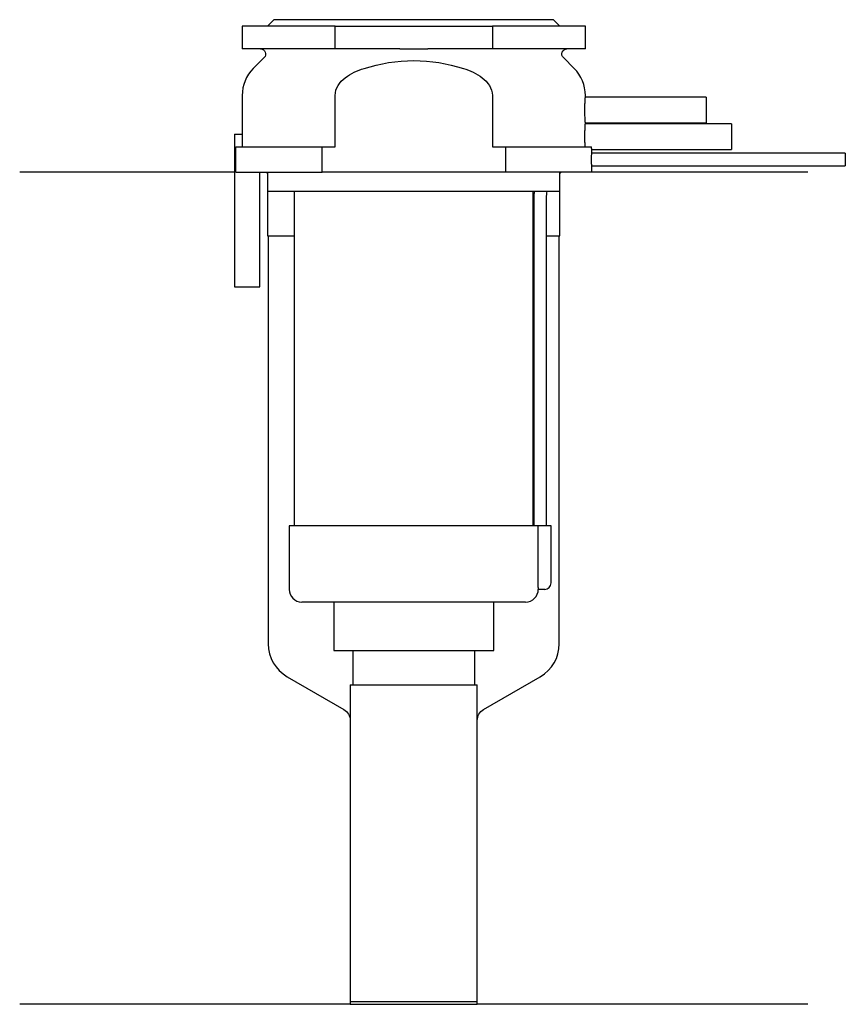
# Model space of a CAD drawing. Header units: millimetres. Extents: x 26.5 to 91.5, y 206.9 to 284.3.
import ezdxf

# ---------------------------------------------------------------- set-up
doc = ezdxf.new("R2010")
doc.units = ezdxf.units.MM
doc.layers.add('201', color=7, linetype='Continuous')
doc.layers.add('30', color=7, linetype='Continuous')

msp = doc.modelspace()

# ---------------------------------------------------------------- linework, layer by layer
at = {"layer": '201', "color": 113}
for p, q in [((43.425, 272.313), (26.526, 272.313)), ((45.926, 272.313), (46.026, 272.213)), ((46.026, 272.213), (46.026, 267.313)), ((69.026, 272.213), (69.126, 272.313)), ((69.026, 267.313), (69.026, 272.213)), ((88.526, 272.313), (71.526, 272.313)), ((46.026, 267.313), (46.076, 267.313)), ((46.076, 267.313), (46.076, 235.235)), ((46.076, 267.313), (48.126, 267.313)), ((66.925, 267.313), (66.975, 267.313)), ((67.975, 267.313), (68.976, 267.313)), ((68.976, 267.313), (69.026, 267.313)), ((68.976, 235.235), (68.976, 267.313)), ((47.576, 232.637), (52.028, 230.066)), ((63.023, 230.066), (67.476, 232.637)), ((52.528, 229.2), (52.528, 206.878)), ((62.523, 206.878), (62.523, 229.2)), ((52.528, 206.878), (26.526, 206.878)), ((52.528, 206.878), (62.523, 206.878)), ((88.526, 206.878), (62.523, 206.878))]:
    msp.add_line(p, q, dxfattribs=at)
for centre, start, end in [((49.076, 235.235), 180, 240), ((65.976, 235.235), -60, 0)]:
    msp.add_arc(centre, 3, start, end, dxfattribs=at)
at = {"layer": '201', "color": 113, "extrusion": (0, 0, -1)}
for centre, start, end in [((-51.528, 229.2), 120, 180), ((-63.523, 229.2), 0, 60)]:
    msp.add_arc(centre, 1, start, end, dxfattribs=at)
at = {"layer": '30', "color": 113}
for p, q in [((46.526, 284.313), (46.026, 283.813)), ((68.526, 284.313), (46.526, 284.313)), ((69.026, 283.813), (68.526, 284.313)), ((51.341, 283.813), (44.026, 283.813)), ((44.026, 283.813), (44.026, 282.013)), ((51.341, 283.813), (63.71, 283.813)), ((51.341, 282.013), (51.341, 283.813)), ((63.71, 283.813), (63.71, 282.013)), ((71.026, 283.813), (63.71, 283.813)), ((71.026, 282.013), (71.026, 283.813)), ((51.341, 282.013), (44.026, 282.013)), ((56.429, 282.013), (51.341, 282.013)), ((63.71, 282.013), (58.622, 282.013)), ((71.026, 282.013), (63.71, 282.013)), ((45.758, 281.33), (44.904, 280.476)), ((70.147, 280.476), (69.293, 281.33)), ((44.026, 278.355), (44.026, 275.313)), ((51.341, 274.313), (51.341, 278.355)), ((63.71, 278.355), (63.71, 274.313)), ((80.526, 278.213), (71.025, 278.213)), ((71.026, 278.201), (71.026, 278.355)), ((80.526, 278.213), (80.526, 276.213)), ((82.526, 276.113), (71.025, 276.113)), ((71.026, 276.101), (71.026, 276.213)), ((71.026, 276.213), (80.526, 276.213)), ((82.526, 276.113), (82.526, 274.113)), ((43.426, 275.313), (44.058, 275.313)), ((43.426, 275.313), (43.426, 263.313)), ((44.058, 274.313), (44.058, 275.313)), ((43.533, 272.313), (43.533, 274.313)), ((43.533, 274.313), (50.314, 274.313)), ((50.314, 274.313), (51.341, 274.313)), ((50.314, 272.313), (50.314, 274.313)), ((63.71, 274.313), (64.737, 274.313)), ((64.737, 274.313), (71.513, 274.313)), ((64.737, 274.313), (64.737, 272.313)), ((91.476, 273.813), (71.525, 273.813)), ((71.526, 273.807), (71.526, 274.113)), ((71.526, 274.113), (82.526, 274.113)), ((91.476, 273.813), (91.476, 272.813)), ((71.526, 272.313), (71.526, 272.813)), ((71.526, 272.813), (91.476, 272.813)), ((43.533, 272.313), (50.314, 272.313)), ((45.426, 263.313), (45.426, 272.313)), ((46.026, 272.313), (46.026, 270.813)), ((64.737, 272.313), (50.314, 272.313)), ((71.526, 272.313), (64.737, 272.313)), ((69.026, 270.813), (69.026, 272.313)), ((69.026, 270.813), (46.026, 270.813)), ((48.126, 270.813), (48.126, 244.513)), ((66.926, 244.513), (66.926, 270.813)), ((66.976, 270.313), (66.976, 244.513)), ((67.976, 244.513), (67.976, 270.313)), ((43.426, 263.313), (45.426, 263.313)), ((47.726, 244.513), (47.726, 239.513)), ((67.29, 244.513), (47.726, 244.513)), ((67.29, 244.513), (67.29, 240.013)), ((68.326, 244.513), (67.29, 244.513)), ((68.326, 240.013), (68.326, 244.513)), ((67.826, 239.513), (67.32, 239.513)), ((66.326, 238.513), (48.726, 238.513)), ((51.226, 238.513), (51.226, 234.693)), ((63.826, 234.693), (63.826, 238.513)), ((51.226, 234.693), (63.826, 234.693)), ((52.721, 234.693), (52.721, 231.993)), ((62.331, 231.993), (62.331, 234.693)), ((52.528, 231.993), (52.528, 207.093)), ((52.528, 231.993), (62.523, 231.993)), ((62.523, 207.093), (62.523, 231.993)), ((52.528, 207.093), (62.523, 207.093))]:
    msp.add_line(p, q, dxfattribs=at)
at = {"layer": '30', "color": 113, "extrusion": (0, 0, -1)}
for centre, radius, start, end in [((-45.476, 281.613), 0.4, 90, 225), ((-69.576, 281.613), 0.4, -45, 90), ((-70.476, 270.313), 2.5, 0, 11.54257)]:
    msp.add_arc(centre, radius, start, end, dxfattribs=at)
at = {"layer": '30', "color": 113}
for centre, radius, start, end in [((47.026, 278.355), 3, 135, 180), ((68.026, 278.355), 3, 0, 45), ((70.476, 270.313), 3.5, 171.77371, 180), ((48.726, 239.513), 1, 180, 270), ((66.326, 239.513), 1, -90, 0), ((67.826, 240.013), 0.5, -90, 0)]:
    msp.add_arc(centre, radius, start, end, dxfattribs=at)
for points, knots in [([(56.429, 282.013), (56.793, 282.013), (57.157, 282.01), (57.566, 282.01), (57.612, 282.01), (57.704, 282.01), (57.842, 282.01), (57.979, 282.011), (58.255, 282.012), (58.438, 282.013), (58.622, 282.013)], [0, 0, 0, 0, 0.5, 0.5, 0.5625, 0.5625, 0.625, 0.75, 0.75, 1, 1, 1, 1]), ([(53.614, 280.476), (54.88, 280.868), (56.199, 281.098), (58.857, 281.097), (60.172, 280.868), (61.437, 280.476)], [0, 0, 0, 0, 0.5, 0.5, 1, 1, 1, 1]), ([(51.341, 278.355), (51.341, 278.908), (51.699, 279.412), (52.573, 280.092), (53.09, 280.314), (53.614, 280.476)], [0, 0, 0, 0, 0.5, 0.5, 1, 1, 1, 1]), ([(61.437, 280.476), (61.964, 280.313), (62.479, 280.092), (63.354, 279.41), (63.71, 278.906), (63.71, 278.355)], [0, 0, 0, 0, 0.5, 0.5, 1, 1, 1, 1]), ([(71.026, 276.212), (71.025, 276.216), (71.025, 276.221), (71.023, 276.245), (71.022, 276.264), (71.018, 276.314), (71.016, 276.345), (71.012, 276.418), (71.009, 276.46), (71.005, 276.552), (71.002, 276.602), (70.998, 276.712), (70.996, 276.77), (70.992, 276.89), (70.991, 276.953), (70.989, 277.082), (70.988, 277.147), (70.988, 277.278), (70.989, 277.344), (70.991, 277.472), (70.992, 277.535), (70.996, 277.656), (70.998, 277.714), (71.002, 277.823), (71.005, 277.873), (71.009, 277.966), (71.012, 278.008), (71.016, 278.08), (71.018, 278.112), (71.022, 278.162), (71.023, 278.181), (71.025, 278.2), (71.025, 278.205), (71.025, 278.21), (71.026, 278.214), (71.026, 278.219)], [0, 0, 0, 0, 0.062498, 0.062498, 0.124996, 0.124996, 0.187494, 0.187494, 0.249992, 0.249992, 0.31249, 0.31249, 0.374988, 0.374988, 0.437486, 0.437486, 0.499984, 0.499984, 0.562482, 0.562482, 0.62498, 0.62498, 0.687478, 0.687478, 0.749976, 0.749976, 0.812474, 0.812474, 0.874972, 0.874972, 0.93747, 0.93747, 0.999968, 0.999968, 1, 1, 1, 1]), ([(71.012, 274.313), (71.01, 274.344), (71.008, 274.379), (71.005, 274.453), (71.003, 274.493), (70.999, 274.578), (70.997, 274.624), (70.994, 274.717), (70.993, 274.765), (70.991, 274.864), (70.99, 274.916), (70.989, 275.019), (70.988, 275.07), (70.988, 275.174), (70.989, 275.227), (70.99, 275.33), (70.991, 275.38), (70.993, 275.478), (70.995, 275.527), (70.998, 275.62), (71, 275.664), (71.005, 275.789), (71.009, 275.864), (71.015, 275.955), (71.016, 275.982), (71.02, 276.029), (71.021, 276.049), (71.023, 276.081), (71.024, 276.093), (71.025, 276.106), (71.025, 276.111), (71.026, 276.115)], [0, 0, 0, 0, 0.06253, 0.06253, 0.12506, 0.12506, 0.18759, 0.18759, 0.250121, 0.250121, 0.312651, 0.312651, 0.375181, 0.375181, 0.437711, 0.437711, 0.500241, 0.500241, 0.562771, 0.562771, 0.625301, 0.625301, 0.750362, 0.750362, 0.812892, 0.812892, 0.875422, 0.875422, 0.937952, 0.937952, 1, 1, 1, 1]), ([(71.526, 274.113), (71.524, 274.13), (71.52, 274.199), (71.516, 274.248), (71.513, 274.313)], [0, 0, 0, 0, 0.500941, 1, 1, 1, 1]), ([(71.526, 272.813), (71.525, 272.829), (71.525, 272.839), (71.524, 272.864), (71.523, 272.879), (71.522, 272.915), (71.522, 272.936), (71.52, 273.006), (71.519, 273.061), (71.517, 273.182), (71.517, 273.247), (71.517, 273.345), (71.517, 273.378), (71.517, 273.443), (71.517, 273.474), (71.518, 273.534), (71.519, 273.564), (71.52, 273.618), (71.52, 273.643), (71.522, 273.69), (71.522, 273.71), (71.523, 273.747), (71.524, 273.762), (71.525, 273.787), (71.525, 273.797), (71.525, 273.809), (71.526, 273.814)], [0, 0, 0, 0, 0.124994, 0.124994, 0.187492, 0.187492, 0.249989, 0.249989, 0.374983, 0.374983, 0.499978, 0.499978, 0.562475, 0.562475, 0.624972, 0.624972, 0.687469, 0.687469, 0.749966, 0.749966, 0.812464, 0.812464, 0.874961, 0.874961, 0.937458, 1, 1, 1, 1]), ([(67.29, 240.013), (67.29, 239.958), (67.291, 239.901), (67.294, 239.797), (67.296, 239.747), (67.301, 239.66), (67.304, 239.622), (67.31, 239.563), (67.313, 239.541), (67.315, 239.528), (67.317, 239.518), (67.319, 239.513)], [0, 0, 0, 0, 0.208628, 0.208628, 0.417496, 0.417496, 0.626503, 0.626503, 0.836751, 0.836751, 1, 1, 1, 1])]:
    msp.add_open_spline(points, degree=3, knots=knots, dxfattribs=at)

doc.saveas('drawing.dxf')
